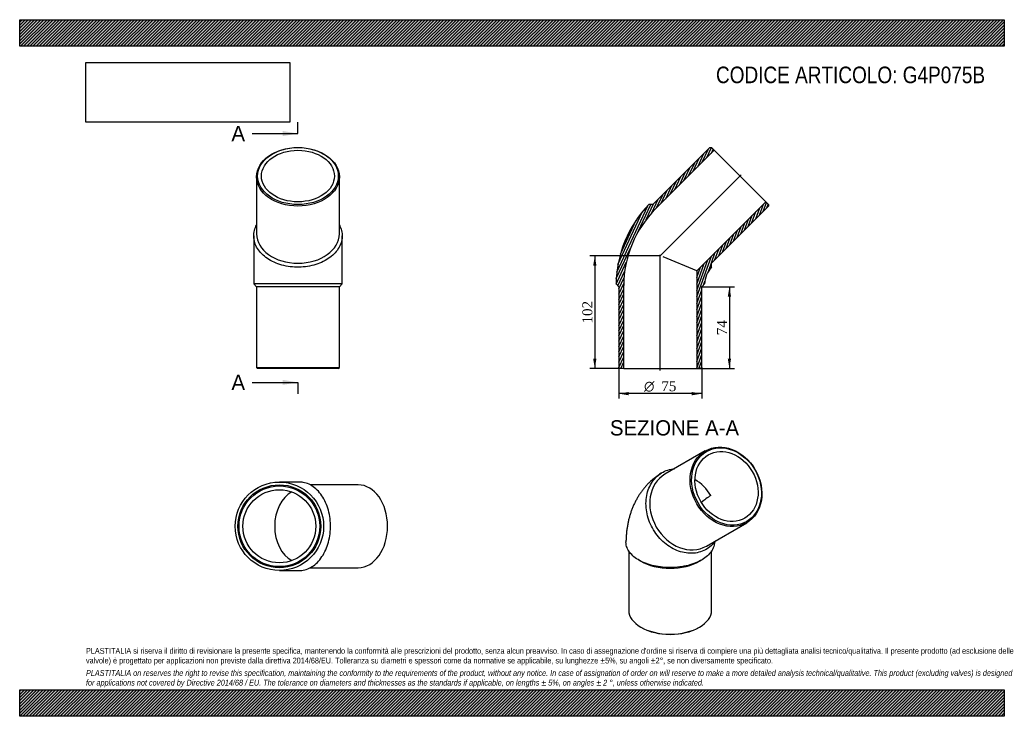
# Model space of a CAD drawing. Header units: millimetres. Extents: x 0 to 891, y 0 to 630.
import ezdxf
from ezdxf.enums import TextEntityAlignment as Align
from ezdxf.lldxf.tags import DXFTag

# ---------------------------------------------------------------- set-up
doc = ezdxf.new("R2010")
doc.units = ezdxf.units.MM
doc.header["$LTSCALE"] = 3
for name, color, linetype in [('Default', 7, 'Continuous'), ('DV4_Default', 7, 'Continuous'), ('G4P075B', 7, 'Continuous')]:
    doc.layers.add(name, color=color, linetype=linetype)
doc.styles.add('SEACAD_Solid_Edge_ANSI', font='seans.ttf')
doc.styles.add('SEACAD_Solid_Edge_ANSI1_Symbols', font='semeca1.ttf')
doc.styles.add('SEACAD_Times_New_Roman', font='times.ttf')
tags = doc.linetypes.add('CENTER2', pattern=[28.575000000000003, 19.05, -3.175, 3.175, -3.175]).pattern_tags.tags
tags[10:11] = [DXFTag(74, 4), DXFTag(75, 0), DXFTag(340, '0'), DXFTag(46, 0.0), DXFTag(50, 0.0), DXFTag(44, 0.0), DXFTag(45, 0.0)]
tags[8:9] = [DXFTag(74, 4), DXFTag(75, 0), DXFTag(340, '0'), DXFTag(46, 0.0), DXFTag(50, 0.0), DXFTag(44, 0.0), DXFTag(45, 0.0)]
tags[6:7] = [DXFTag(74, 4), DXFTag(75, 0), DXFTag(340, '0'), DXFTag(46, 0.0), DXFTag(50, 0.0), DXFTag(44, 0.0), DXFTag(45, 0.0)]
tags[4:5] = [DXFTag(74, 4), DXFTag(75, 0), DXFTag(340, '0'), DXFTag(46, 0.0), DXFTag(50, 0.0), DXFTag(44, 0.0), DXFTag(45, 0.0)]
doc.dimstyles.new('ANSImm', dxfattribs={"dimtxt": 9, "dimasz": 9, "dimexe": 4.5, "dimexo": 0, "dimgap": 2.25, "dimtad": 1, "dimdsep": 46, "dimtxsty": 'SEACAD_Times_New_Roman', "dimblk1": '_SE_FILLED', "dimblk2": '_SE_FILLED', "dimsah": 1, "dimcen": 4.5, "dimazin": 0, "dimtfac": 0.85, "dimtdec": 3, "dimtofl": 0, "dimtmove": 0, "dimatfit": 3, "dimfxl": 1, "dimarcsym": 0})
picture_1 = doc.add_image_def('image1.jpg', size_in_pixel=(4302, 1260))
pattern_1 = [(45, (0, 0), (-1.414213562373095, 1.414213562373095), [])]

# ---------------------------------------------------------------- blocks, each defined once
blk = doc.blocks.new('SE')
at = {"layer": 'G4P075B', "color": 7, "linetype": 'Continuous'}
for p, q in [((620.3766012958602, 240.0313301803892), (583.8766065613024, 218.95803878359)), ((621.3766193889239, 154.0061409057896), (657.8766141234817, 175.0794323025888)), ((551.1266177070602, 149.5679594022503), (551.1266227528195, 95.93302043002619)), ((626.1266227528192, 95.93302748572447), (626.1266177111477, 149.5245146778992)), ((560.3509681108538, 141.2436099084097), (562.1101095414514, 140.2279691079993)), ((615.1431276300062, 140.2279740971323), (616.9378531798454, 141.2641598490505)), ((562.1101151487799, 80.62371514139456), (562.8172220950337, 80.21546674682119)), ((614.4360263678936, 80.21547160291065), (615.1431332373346, 80.62372013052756))]:
    blk.add_line(p, q, dxfattribs=at)
blk.add_arc((649.4055101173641, 158.8965712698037), 47.28051706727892, 120.4264658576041, 133.3242435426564, dxfattribs=at)
for centre, major_axis, ratio in [((639.1266077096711, 207.5553812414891), (18.75000641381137, -32.4759489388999), 0.8164965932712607), ((639.6266076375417, 207.8440564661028), (-18.2500062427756, 31.60992363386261), 0.8164965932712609), ((639.6266076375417, 207.8440564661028), (16.50000564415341, -28.57883506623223), 0.8164965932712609)]:
    blk.add_ellipse(centre, major_axis=major_axis, ratio=ratio, dxfattribs=at)
for centre, major_axis, ratio, start_param, end_param in [((602.6266129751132, 186.4820898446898), (18.75000641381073, -32.47594893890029), 0.8164965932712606, 3.141592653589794, 6.283185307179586), ((602.1266130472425, 186.1934146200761), (16.50000564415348, -28.57883506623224), 0.8164965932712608, 1.570796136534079, 2.208390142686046), ((588.6266171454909, 155.53727792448), (37.49999999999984, 3.527849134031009e-06), 0.5773502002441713, 3.926990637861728, 5.497787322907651), ((588.6266227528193, 95.93302395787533), (-37.49999999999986, -3.527849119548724e-06), 0.5773502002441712, 0, 3.141592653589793), ((588.6266228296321, 95.11652732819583), (-36.49999999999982, -3.433773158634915e-06), 0.5773502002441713, 0.7853979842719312, 2.356194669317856)]:
    blk.add_ellipse(centre, major_axis=major_axis, ratio=ratio, start_param=start_param, end_param=end_param, dxfattribs=at)
for points, knots in [([(567.7923450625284, 201.4177843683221), (568.3507230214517, 203.7269919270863), (569.118721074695, 205.9006886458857), (571.0616869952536, 209.9850084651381), (572.2508281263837, 211.9077146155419), (574.95290616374, 215.3387352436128), (576.4704974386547, 216.8655932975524), (579.8438630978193, 219.5362595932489), (581.6894778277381, 220.6643926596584), (585.5645295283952, 222.4377126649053), (587.6179042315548, 223.0985957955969), (590.6489529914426, 223.6897156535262), (591.5343677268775, 223.819296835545), (592.4265819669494, 223.9077244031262)], [0, 0, 0, 0, 0.03125, 0.03125, 0.0625, 0.0625, 0.09375, 0.09375, 0.125, 0.125, 0.15625, 0.15625, 0.1690041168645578, 0.1690041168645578, 0.1690041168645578, 0.1690041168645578]), ([(580.8288964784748, 220.0536384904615), (580.1398702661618, 219.629022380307), (578.756649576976, 218.7712469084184), (576.4432398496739, 217.1518085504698), (574.0526193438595, 215.3074250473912), (571.7369873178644, 213.3322191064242), (569.5217628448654, 211.2488924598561), (567.4036219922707, 209.0554188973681), (565.3867308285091, 206.7562369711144), (563.4730208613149, 204.3538188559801), (561.6648344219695, 201.8509023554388), (559.9642516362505, 199.2498668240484), (558.3733199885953, 196.5528972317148), (556.894046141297, 193.7619597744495), (555.5284542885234, 190.8788608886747), (554.2786226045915, 187.9053159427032), (553.1467174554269, 184.8430760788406), (552.1350005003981, 181.6940102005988), (551.2458469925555, 178.4605113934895), (550.4815994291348, 175.1448012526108), (549.8448922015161, 171.7524903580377), (549.3370164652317, 168.2799402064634), (548.9635619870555, 164.7629440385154), (548.7182191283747, 161.1783036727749), (548.665435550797, 159.0035481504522), (548.6384325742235, 157.7549364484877)], [0, 0, 0, 0, 0.03015601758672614, 0.07166589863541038, 0.1131599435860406, 0.1546830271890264, 0.1962778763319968, 0.2379879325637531, 0.2798574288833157, 0.3219313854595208, 0.3642554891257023, 0.4068758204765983, 0.4498383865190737, 0.493188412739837, 0.5369693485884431, 0.5812215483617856, 0.625980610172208, 0.6712753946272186, 0.7171258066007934, 0.7635405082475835, 0.8105148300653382, 0.858029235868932, 0.9060487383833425, 0.9545236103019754, 1, 1, 1, 1]), ([(630.0158900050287, 158.9817294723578), (629.7483052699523, 158.6050708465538), (629.4726865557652, 158.2360425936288), (627.8431055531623, 156.1589742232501), (626.2976938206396, 154.5999008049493), (622.9305700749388, 151.9309324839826), (621.1169045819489, 150.8182939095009), (617.2311166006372, 149.0338077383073), (615.1458173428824, 148.3650195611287), (610.8905227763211, 147.5343871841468), (608.7006646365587, 147.3603311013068), (601.9392581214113, 147.5799295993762), (597.3588104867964, 148.7150815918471), (590.7344184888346, 151.8084178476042), (588.6105267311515, 153.0496847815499), (584.5272461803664, 155.9425638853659), (582.550180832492, 157.6153983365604), (578.9163046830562, 161.2555045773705), (577.2450676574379, 163.2274533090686), (574.1965293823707, 167.4777546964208), (572.8285073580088, 169.7529764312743), (570.5093659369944, 174.4161799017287), (569.5403187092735, 176.8273014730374), (567.9992361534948, 181.8152547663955), (567.4522923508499, 184.3117178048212), (566.7896229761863, 189.300772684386), (566.6753817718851, 191.818181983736), (566.9003312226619, 196.7263540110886), (567.2339671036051, 199.108576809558), (567.7923450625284, 201.4177843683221)], [0.5559159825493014, 0.5559159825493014, 0.5559159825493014, 0.5559159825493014, 0.5625, 0.5625, 0.59375, 0.59375, 0.625, 0.625, 0.65625, 0.65625, 0.6875, 0.6875, 0.75, 0.75, 0.78125, 0.78125, 0.8125, 0.8125, 0.84375, 0.84375, 0.875, 0.875, 0.90625, 0.90625, 0.9375, 0.9375, 0.96875, 0.96875, 1, 1, 1, 1]), ([(628.6389153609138, 157.0723785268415), (628.6233396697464, 156.6532770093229), (628.5880613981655, 156.2353052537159), (628.335189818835, 154.3216588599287), (627.8855501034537, 152.8361479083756), (626.4657833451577, 149.9033334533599), (625.5181098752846, 148.5009255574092), (623.1650295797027, 145.8188153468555), (621.7401282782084, 144.5261114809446), (618.5040362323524, 142.1467683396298), (616.7022196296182, 141.0603198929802), (612.7334653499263, 139.0924496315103), (610.5514279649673, 138.2098368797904), (606.0024309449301, 136.73002093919), (603.6157485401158, 136.1209154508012), (596.1106542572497, 134.6967078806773), (590.8493187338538, 134.3268631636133), (582.9803555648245, 134.6692685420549), (580.4127539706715, 134.9297839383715), (575.38569314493, 135.7365836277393), (572.9029120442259, 136.2916121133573), (568.2381795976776, 137.6531709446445), (566.0394607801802, 138.4592032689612), (561.9115856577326, 140.3237985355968), (559.9932348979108, 141.3826042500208), (556.5965270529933, 143.6640148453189), (555.0942280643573, 144.8964663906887), (552.4981224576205, 147.5524554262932), (551.4464334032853, 148.9332576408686), (549.8197012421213, 151.7914017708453), (549.241843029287, 153.2840578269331), (548.7188943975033, 155.77486495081), (548.6219596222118, 156.7623931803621), (548.6359242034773, 157.7530788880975)], [0.4913300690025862, 0.4913300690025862, 0.4913300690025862, 0.4913300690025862, 0.5, 0.5, 0.53125, 0.53125, 0.5625, 0.5625, 0.59375, 0.59375, 0.625, 0.625, 0.65625, 0.65625, 0.6875, 0.6875, 0.75, 0.75, 0.78125, 0.78125, 0.8125, 0.8125, 0.84375, 0.84375, 0.875, 0.875, 0.90625, 0.90625, 0.9375, 0.9375, 0.96875, 0.96875, 0.9891711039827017, 0.9891711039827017, 0.9891711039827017, 0.9891711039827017])]:
    blk.add_open_spline(points, degree=3, knots=knots, dxfattribs=at)
blk.add_open_spline([(628.641195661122, 157.0714054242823), (628.6441475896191, 157.1394806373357), (628.6469577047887, 157.2040077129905), (628.6497698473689, 157.2656509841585)], degree=3, dxfattribs=at)
blk = doc.blocks.new('SE1')
at = {"layer": 'G4P075B', "color": 7, "linetype": 'Continuous'}
for p, q in [((214.2910917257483, 487.9006825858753), (214.2910917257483, 436.2818875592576)), ((289.2910917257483, 436.2818875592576), (289.2910917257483, 487.9006825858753)), ((211.7910917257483, 434.5014024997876), (211.7910917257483, 390.9829263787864)), ((291.7910917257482, 390.9832132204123), (291.7910917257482, 434.5016834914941)), ((211.7953411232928, 390.9786482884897), (214.2910917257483, 388.4828976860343)), ((289.2910917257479, 388.4828976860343), (214.2910917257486, 388.4828976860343)), ((214.2910917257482, 388.4828976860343), (214.2910917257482, 315.4828976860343)), ((289.2910917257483, 388.4828976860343), (291.7846945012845, 390.9765004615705)), ((289.2910917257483, 315.4828976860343), (289.2910917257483, 388.4828976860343)), ((214.2910917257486, 315.4828976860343), (289.2910917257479, 315.4828976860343)), ((214.2910917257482, 315.4828976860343), (215.2910917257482, 314.4828976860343)), ((288.2910917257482, 314.4828976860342), (215.2910917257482, 314.4828976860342)), ((288.2910917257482, 314.4828976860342), (289.2910917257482, 315.4828976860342))]:
    blk.add_line(p, q, dxfattribs=at)
blk.add_arc((251.7915436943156, -4376.64502503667), 4767.79571609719, 89.51931510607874, 90.48069176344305, dxfattribs=at)
for centre, major_axis, ratio in [((251.7910917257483, 487.9006825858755), (37.49999999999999, -1.387778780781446e-14), 0.7071067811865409), ((251.7910917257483, 488.6077893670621), (36.49999999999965, 0), 0.7071067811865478), ((251.7910917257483, 488.6077893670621), (32.99999999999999, -1.387778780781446e-14), 0.7071067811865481)]:
    blk.add_ellipse(centre, major_axis=major_axis, ratio=ratio, dxfattribs=at)
blk.add_ellipse((251.7910917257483, 436.2818875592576), major_axis=(-37.50000000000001, -1.040834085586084e-14), ratio=0.7071067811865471, start_param=0, end_param=3.141592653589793, dxfattribs=at)
blk.add_open_spline([(289.2939178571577, 444.3451169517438), (289.4756677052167, 443.9983221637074), (289.6482008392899, 443.648259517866), (290.6298326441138, 441.5237049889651), (291.1952298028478, 439.7061734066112), (291.8163550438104, 436.0463437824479), (291.8746938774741, 434.1772408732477), (291.4701315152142, 430.4689863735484), (291.0147813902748, 428.6529285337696), (289.6084660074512, 425.0952845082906), (288.6426943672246, 423.3384080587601), (286.2783332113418, 420.0395239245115), (284.879130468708, 418.4834736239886), (281.6416543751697, 415.560268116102), (279.8071989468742, 414.2040165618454), (275.8523404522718, 411.7995311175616), (273.7121507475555, 410.7337956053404), (269.1106204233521, 408.8957909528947), (266.7202351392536, 408.1513067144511), (261.7669501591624, 406.998699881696), (259.1743441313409, 406.5890675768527), (253.969986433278, 406.1437039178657), (251.3650924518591, 406.1034443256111), (246.1499099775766, 406.3854194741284), (243.5275051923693, 406.714200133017), (238.5025504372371, 407.712894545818), (236.0714638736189, 408.3823433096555), (229.0285388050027, 410.9131842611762), (224.8611809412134, 413.2319482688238), (219.723890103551, 417.4736345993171), (218.2296676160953, 418.986274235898), (215.6672769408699, 422.2043886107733), (214.5933439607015, 423.9291208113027), (212.965778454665, 427.4453495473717), (212.3996966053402, 429.2448225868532), (211.7671375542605, 432.9272746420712), (211.7085906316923, 434.8050502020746), (212.1029435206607, 438.4820514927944), (212.5509879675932, 440.3017960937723), (213.5574104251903, 442.8558054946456), (213.8962985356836, 443.5959715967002), (214.2762234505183, 444.3225413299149)], degree=3, knots=[0.3062657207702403, 0.3062657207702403, 0.3062657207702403, 0.3062657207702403, 0.3125, 0.3125, 0.34375, 0.34375, 0.375, 0.375, 0.40625, 0.40625, 0.4375, 0.4375, 0.46875, 0.46875, 0.5, 0.5, 0.53125, 0.53125, 0.5625, 0.5625, 0.59375, 0.59375, 0.625, 0.625, 0.65625, 0.65625, 0.6875, 0.6875, 0.75, 0.75, 0.78125, 0.78125, 0.8125, 0.8125, 0.84375, 0.84375, 0.875, 0.875, 0.90625, 0.90625, 0.9193346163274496, 0.9193346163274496, 0.9193346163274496, 0.9193346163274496], dxfattribs=at)
blk = doc.blocks.new('SE2')
at = {"layer": 'G4P075B', "color": 7, "linetype": 'Continuous'}
for p, q in [((253.021318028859, 211.8633608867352), (234.9951819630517, 211.8633608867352)), ((306.3956931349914, 209.3633608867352), (262.8449436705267, 209.3633608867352)), ((262.8292362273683, 134.3633608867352), (306.3956931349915, 134.3633608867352)), ((234.9951907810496, 131.8633608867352), (253.0208627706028, 131.8633608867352))]:
    blk.add_line(p, q, dxfattribs=at)
for centre, radius in [((235.0031540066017, 171.8634787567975), 40.00815221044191), ((234.9779082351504, 171.8633608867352), 37.5), ((234.9779082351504, 171.8633608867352), 36.5), ((234.9779082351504, 171.8633608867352), 33)]:
    blk.add_circle(centre, radius, dxfattribs=at)
for centre, major_axis, ratio, start_param, end_param in [((306.3956931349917, 171.8633608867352), (1.387778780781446e-14, -37.5), 0.7071067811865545, 0, 3.141592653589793), ((254.0697913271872, 171.8633608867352), (-2.775557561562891e-14, -33.00000000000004), 0.7071067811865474, 3.487342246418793, 5.937435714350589)]:
    blk.add_ellipse(centre, major_axis=major_axis, ratio=ratio, start_param=start_param, end_param=end_param, dxfattribs=at)
blk.add_open_spline([(253.0338633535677, 131.8637958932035), (253.7554677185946, 131.8641429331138), (254.4779605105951, 131.9033931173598), (257.0505151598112, 132.1843210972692), (258.8646111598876, 132.6396712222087), (262.4177843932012, 134.0459866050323), (264.1721205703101, 135.0117582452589), (267.4653911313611, 137.3761194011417), (269.0183551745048, 138.7753221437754), (271.9347198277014, 142.0127982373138), (273.287222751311, 143.8472536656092), (275.6839435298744, 147.8021121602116), (276.745614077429, 149.9423018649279), (278.575622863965, 154.5438321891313), (279.3163071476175, 156.9342174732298), (280.4625428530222, 161.8875024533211), (280.8696067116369, 164.4801084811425), (281.312132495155, 169.6844661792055), (281.3521162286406, 172.2893601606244), (281.0719648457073, 177.5045426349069), (280.7453112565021, 180.1269474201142), (279.7523709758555, 185.1519021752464), (279.0865305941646, 187.5829887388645), (276.5673833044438, 194.6259138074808), (274.2570103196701, 198.79327167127), (270.0259966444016, 203.9305625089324), (268.5165827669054, 205.4247849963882), (265.3043430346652, 207.9871756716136), (263.5822835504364, 209.061108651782), (260.0707724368, 210.6886741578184), (258.2733683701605, 211.2547560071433), (255.3057371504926, 211.7650420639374), (254.163634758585, 211.8620735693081), (253.0252019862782, 211.862593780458)], degree=3, knots=[0.3628500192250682, 0.3628500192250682, 0.3628500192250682, 0.3628500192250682, 0.375, 0.375, 0.40625, 0.40625, 0.4375, 0.4375, 0.46875, 0.46875, 0.5, 0.5, 0.53125, 0.53125, 0.5625, 0.5625, 0.59375, 0.59375, 0.625, 0.625, 0.65625, 0.65625, 0.6875, 0.6875, 0.75, 0.75, 0.78125, 0.78125, 0.8125, 0.8125, 0.84375, 0.84375, 0.8629188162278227, 0.8629188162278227, 0.8629188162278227, 0.8629188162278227], dxfattribs=at)
blk = doc.blocks.new('SE4')
at = {"color": 7, "linetype": 'Continuous', "style": 'SEACAD_Solid_Edge_ANSI'}
blk.add_text('A', height=13.8, dxfattribs=at).set_placement((191.6166731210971, 533.9161439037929), align=Align.TOP_LEFT)
blk = doc.blocks.new('SE5')
at = {"color": 7, "linetype": 'Continuous', "style": 'SEACAD_Solid_Edge_ANSI'}
blk.add_text('A', height=13.8, dxfattribs=at).set_placement((191.6166731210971, 308.9112846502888), align=Align.TOP_LEFT)
blk = doc.blocks.new('SEANNOT_GROUP')
at = {"linetype": 'Continuous'}
blk.add_hatch(color=7, dxfattribs=at).paths.add_polyline_path([(237.9910914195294, 524.7161438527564), (251.7910917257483, 527.0161439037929), (237.9910914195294, 529.3161439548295)])
at = {"color": 7, "linetype": 'Continuous'}
blk.add_lwpolyline([(210.3910917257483, 527.0161439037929), (251.7910917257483, 527.0161439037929)], dxfattribs=at)
blk = doc.blocks.new('SEANNOT_GROUP1')
at = {"linetype": 'Continuous'}
blk.add_hatch(color=7, dxfattribs=at).paths.add_polyline_path([(237.9910914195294, 299.7112845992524), (251.7910917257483, 302.0112846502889), (237.9910914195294, 304.3112847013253)])
at = {"color": 7, "linetype": 'Continuous'}
blk.add_lwpolyline([(210.3910917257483, 302.0112846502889), (251.7910917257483, 302.0112846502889)], dxfattribs=at)
blk = doc.blocks.new('SE3')
at = {"layer": 'Default', "color": 7, "linetype": 'CENTER2'}
for p, q in [((251.7910917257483, 527.0161439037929), (251.7910917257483, 537.3661439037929)), ((251.7910917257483, 302.0112846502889), (251.7910917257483, 291.6612846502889))]:
    blk.add_line(p, q, dxfattribs=at)
at = {"layer": 'Default', "color": 7, "linetype": 'CENTER2', "const_width": 0.0001}
blk.add_lwpolyline([(251.7910917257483, 527.0161439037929), (251.7910917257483, 302.0112846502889)], dxfattribs=at)
at = {"layer": 'Default'}
for name in ['SE4', 'SEANNOT_GROUP', 'SE5', 'SEANNOT_GROUP1']:
    blk.add_blockref(name, (0, 0), dxfattribs=at)
blk = doc.blocks.new('SE6')
at = {"layer": 'G4P075B', "linetype": 'Continuous'}
h = blk.add_hatch(dxfattribs=at)
h.set_pattern_fill('LINE', scale=0.6299212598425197, angle=65, style=0)
h.set_pattern_definition([(65, (0, 0), (-1.8126155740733, 0.8452365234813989), [])])
edge = h.paths.add_edge_path()
edge.add_line((628.4539324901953, 511.9423131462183), (625.9790587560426, 514.4171868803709))
edge.add_line((625.9790587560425, 514.4171868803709), (624.5648451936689, 514.4171868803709))
edge.add_line((624.564845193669, 514.4171868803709), (572.9460501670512, 462.7983918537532))
edge.add_line((572.9460501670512, 462.7983918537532), (569.4254308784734, 462.7983918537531))
edge.add_arc((644.847330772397, 389.4828976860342), 105.1837661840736, 135.8113634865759, 179.1886365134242)
edge.add_line((539.6741108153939, 390.9723514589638), (542.1635645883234, 388.4828976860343))
edge.add_line((542.1635645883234, 388.4828976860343), (542.1635645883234, 315.4828976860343))
edge.add_line((542.1635645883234, 315.4828976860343), (543.1635645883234, 314.4828976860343))
edge.add_line((543.1635645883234, 314.4828976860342), (546.6635645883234, 314.4828976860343))
edge.add_line((546.6635645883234, 314.4828976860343), (546.6635645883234, 389.4828976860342))
edge.add_arc((644.847330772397, 389.4828976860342), 98.18376618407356, 135.0000000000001, 180, ccw=False)
edge.add_line((575.420923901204, 458.909304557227), (628.4539324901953, 511.9423131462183))
h = blk.add_hatch(dxfattribs=at)
h.set_pattern_fill('LINE', scale=0.6299212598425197, angle=70, style=0)
h.set_pattern_definition([(70, (0, 0), (-1.879385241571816, 0.6840402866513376), [])])
edge = h.paths.add_edge_path()
edge.add_line((677.5978537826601, 462.7983918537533), (675.1229800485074, 465.2732655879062))
edge.add_line((675.1229800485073, 465.2732655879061), (612.6635645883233, 402.813850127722))
edge.add_line((612.6635645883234, 402.813850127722), (612.6635645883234, 314.4828976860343))
edge.add_line((612.6635645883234, 314.4828976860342), (616.1635645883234, 314.4828976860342))
edge.add_line((616.1635645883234, 314.4828976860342), (617.1635645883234, 315.4828976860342))
edge.add_line((617.1635645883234, 315.4828976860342), (617.1635645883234, 388.4828976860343))
edge.add_line((617.1635645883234, 388.4828976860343), (619.7111611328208, 391.0304942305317))
edge.add_arc((644.847330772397, 389.4828976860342), 25.18376618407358, 138.523168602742, 176.476831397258, ccw=False)
edge.add_line((625.9790587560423, 406.1625376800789), (625.9790587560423, 409.765383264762))
edge.add_line((625.9790587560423, 409.765383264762), (677.5978537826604, 461.3841782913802))
edge.add_line((677.5978537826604, 461.3841782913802), (677.59785378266, 462.7983918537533))
at = {"layer": 'DV4_Default', "color": 7, "linetype": 'CENTER2'}
for p, q in [((579.3220192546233, 416.141352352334), (653.0258931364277, 489.8452262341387)), ((579.6635645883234, 312.7328976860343), (579.6635645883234, 417.272615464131))]:
    blk.add_line(p, q, dxfattribs=at)
at = {"layer": 'G4P075B', "color": 7, "linetype": 'Continuous'}
for p, q in [((624.5648451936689, 514.4171868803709), (572.9460501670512, 462.7983918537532)), ((575.4209239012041, 458.909304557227), (628.4539324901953, 511.9423131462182)), ((624.5648451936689, 514.4171868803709), (625.9790587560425, 514.4171868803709)), ((628.4539324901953, 511.9423131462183), (625.9790587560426, 514.4171868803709)), ((628.4539324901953, 511.9423131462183), (675.1229800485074, 465.273265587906)), ((675.1229800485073, 465.2732655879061), (612.6635645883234, 402.8138501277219)), ((677.5978537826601, 462.7983918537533), (675.1229800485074, 465.2732655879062)), ((572.9460501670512, 462.7983918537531), (569.4254308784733, 462.7983918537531)), ((625.9790587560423, 409.765383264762), (677.5978537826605, 461.3841782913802)), ((677.5978537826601, 462.7983918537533), (677.5978537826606, 461.3841782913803)), ((612.6635645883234, 402.813850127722), (582.2426339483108, 415.4146121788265)), ((612.6635645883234, 402.813850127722), (612.6635645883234, 314.4828976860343)), ((625.9790587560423, 406.1625376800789), (625.9790587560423, 409.765383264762)), ((539.6741108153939, 390.9723514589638), (542.1635645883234, 388.4828976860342)), ((542.1635645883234, 388.4828976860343), (542.1635645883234, 315.4828976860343)), ((546.6635645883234, 314.4828976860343), (546.6635645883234, 389.4828976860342)), ((617.1635645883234, 388.4828976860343), (619.7111611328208, 391.0304942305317)), ((617.1635645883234, 315.4828976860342), (617.1635645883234, 388.4828976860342)), ((543.1635645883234, 314.4828976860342), (542.1635645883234, 315.4828976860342)), ((546.6635645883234, 314.4828976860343), (543.1635645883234, 314.4828976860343)), ((546.6635645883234, 314.4828976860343), (612.6635645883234, 314.4828976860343)), ((616.1635645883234, 314.4828976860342), (612.6635645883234, 314.4828976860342)), ((617.1635645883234, 315.4828976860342), (616.1635645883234, 314.4828976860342))]:
    blk.add_line(p, q, dxfattribs=at)
for radius, start, end in [(105.1837661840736, 135.8113634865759, 179.1886365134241), (98.18376618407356, 135, 180), (25.18376618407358, 138.523168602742, 176.476831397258)]:
    blk.add_arc((644.847330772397, 389.4828976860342), radius, start, end, dxfattribs=at)
blk = doc.blocks.new('DMBLK107')
at = {"layer": 'Default', "linetype": 'Continuous'}
for points in [[(643.752461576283, 379.4828976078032), (642.2524615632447, 388.4828976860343), (640.7524615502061, 379.4828976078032)], [(643.752461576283, 323.4828968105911), (640.7524615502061, 323.4828968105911), (642.2524615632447, 314.48289673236)]]:
    blk.add_hatch(color=7, dxfattribs=at).paths.add_polyline_path(points)
at = {"layer": 'Default', "color": 7, "linetype": 'Continuous'}
for p, q in [((617.1635645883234, 388.4828976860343), (646.7524616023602, 388.4828976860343)), ((642.2524615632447, 388.4828976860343), (642.2524615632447, 314.48289673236)), ((612.6635645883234, 314.4828976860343), (646.7524616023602, 314.4828976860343))]:
    blk.add_line(p, q, dxfattribs=at)
at = {"layer": 'Default', "color": 7, "linetype": 'Continuous', "style": 'SEACAD_Times_New_Roman'}
blk.add_text('74', height=9, rotation=90, dxfattribs=at).set_placement((631.0024615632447, 344.658252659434), align=Align.TOP_LEFT)
blk = doc.blocks.new('_SE_FILLED')
at = {"color": 0}
blk.add_line((0, 0), (-1, 0), dxfattribs=at)
blk.add_solid([(0, 0), (-1, -0.1665), (-1, 0.1665), (0, 0)], dxfattribs=at)
blk = doc.blocks.new('GDimGGroup')
at = {"layer": 'Default', "linetype": 'Continuous'}
for points in [[(551.1635635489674, 290.3040016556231), (551.1635635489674, 293.3040016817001), (542.1635634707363, 291.8040016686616)], [(608.1635645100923, 290.3040016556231), (617.1635645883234, 291.8040016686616), (608.1635645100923, 293.3040016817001)]]:
    blk.add_hatch(color=7, dxfattribs=at).paths.add_polyline_path(points)
at = {"layer": 'Default', "color": 7, "linetype": 'Continuous'}
for p, q in [((542.1635645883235, 315.4828976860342), (542.1635645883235, 287.3040016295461)), ((617.1635645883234, 315.4828976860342), (617.1635645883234, 287.3040016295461)), ((617.1635645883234, 291.8040016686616), (542.1635634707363, 291.8040016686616))]:
    blk.add_line(p, q, dxfattribs=at)
for s, style, p in [('O', 'SEACAD_Solid_Edge_ANSI1_Symbols', (565.0073405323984, 303.0540016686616)), ('75', 'SEACAD_Times_New_Roman', (580.6704984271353, 303.0540016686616))]:
    blk.add_text(s, height=9, dxfattribs=dict(at, style=style)).set_placement(p, align=Align.TOP_LEFT)
blk = doc.blocks.new('DMBLK108')
at = {"layer": 'Default', "linetype": 'Continuous'}
for points in [[(518.9337622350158, 407.4828976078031), (521.9337622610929, 407.4828976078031), (520.4337622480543, 416.4828976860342)], [(518.9337622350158, 323.4828922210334), (520.4337622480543, 314.4828921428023), (521.9337622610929, 323.4828922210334)]]:
    blk.add_hatch(color=7, dxfattribs=at).paths.add_polyline_path(points)
at = {"layer": 'Default', "color": 7, "linetype": 'Continuous'}
for p, q in [((579.6635645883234, 416.4828976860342), (515.9337622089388, 416.4828976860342)), ((520.4337622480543, 416.4828976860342), (520.4337622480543, 314.4828921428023)), ((546.6635645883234, 314.4828976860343), (515.9337622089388, 314.4828976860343))]:
    blk.add_line(p, q, dxfattribs=at)
at = {"layer": 'Default', "color": 7, "linetype": 'Continuous', "style": 'SEACAD_Times_New_Roman'}
blk.add_text('102', height=9, rotation=90, dxfattribs=at).set_placement((509.1837622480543, 355.2459280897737), align=Align.TOP_LEFT)

msp = doc.modelspace()

# ---------------------------------------------------------------- hatches: boundary and pattern name
at = {"layer": 'Default', "linetype": 'Continuous'}
h = msp.add_hatch(dxfattribs=at)
h.set_pattern_fill('LINE', scale=0.6299212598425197, angle=45, style=0)
h.set_pattern_definition(pattern_1)
h.paths.add_polyline_path([(891, 606.0000098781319), (891, 630.0000098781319), (7.650947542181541e-06, 630.0000098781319), (7.650947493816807e-06, 606.0000098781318)])
for points in [[(891, 606.0000098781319), (891, 630.0000098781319), (7.650947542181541e-06, 630.0000098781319), (7.650947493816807e-06, 606.0000098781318)], [(890.9999878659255, -8.595717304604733e-06), (890.9999878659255, 23.99999999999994), (-1.213407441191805e-05, 23.99999999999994), (-1.213407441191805e-05, -8.595717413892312e-06)]]:
    msp.add_hatch(color=7, dxfattribs=at).paths.add_polyline_path(points)
h = msp.add_hatch(dxfattribs=at)
h.set_pattern_fill('LINE', scale=0.6299212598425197, angle=45, style=0)
h.set_pattern_definition(pattern_1)
h.paths.add_polyline_path([(890.9999878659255, -8.595717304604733e-06), (890.9999878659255, 23.99999999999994), (-1.213407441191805e-05, 23.99999999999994), (-1.213407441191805e-05, -8.595717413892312e-06)])

# ---------------------------------------------------------------- linework, layer by layer
at = {"layer": 'Default', "color": 7, "linetype": 'Continuous'}
for p, q in [((7.650947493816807e-06, 630.0000098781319), (890.9999999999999, 630.0000098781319)), ((7.650947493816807e-06, 606.0000098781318), (7.650947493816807e-06, 630.0000098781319)), ((891, 630.0000098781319), (891, 606.0000098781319)), ((891, 606.0000098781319), (7.650947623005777e-06, 606.0000098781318)), ((-1.213407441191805e-05, 23.99999999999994), (890.9999878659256, 23.99999999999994)), ((-1.213407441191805e-05, -8.595717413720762e-06), (-1.213407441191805e-05, 23.99999999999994)), ((890.9999878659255, 23.99999999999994), (890.9999878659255, -8.595717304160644e-06)), ((890.9999878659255, -8.595717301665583e-06), (-1.213407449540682e-05, -8.595717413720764e-06))]:
    msp.add_line(p, q, dxfattribs=at)

# ---------------------------------------------------------------- block references
at = {"layer": 'Default'}
for name in ['SE3', 'SE1', 'SE6', 'GDimGGroup', 'SE', 'SE2']:
    msp.add_blockref(name, (0, 0), dxfattribs=at)

# ---------------------------------------------------------------- texts
at = {"layer": 'Default', "color": 7, "linetype": 'Continuous', "style": 'SEACAD_Solid_Edge_ANSI'}
msp.add_text('SEZIONE A-A', height=13.8, dxfattribs=at).set_placement((534.0895637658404, 267.760740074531), align=Align.TOP_LEFT)
at = {"layer": 'Default', "attachment_point": 1}
for s, insert, char_height, width in [('{\\fArial Narrow|b0||i0||c0|p34;\\C7;\\H15.;\\W1.;CODICE ARTICOLO: G4P075B}', (630.1071913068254, 587.6038530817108), 15, 245.4306268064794), ("{\\fArial Narrow|b0||i0||c0|p34;\\C7;\\H5.25;\\W1.;PLASTITALIA si riserva il diritto di revisionare la presente specifica, mantenendo la conformità alle prescrizioni del prodotto, senza alcun preavviso. In caso di assegnazione d'ordine si riserva di compiere una più dettagliata analisi tecnico/qualitativa. Il presente prodotto (ad esclusione delle \\P}{\\fArial Narrow|b0||i0||c0|p34;\\C7;\\H5.25;\\W1.;valvole) è progettato per applicazioni non previste dalla direttiva 2014/68/EU. Tolleranza su diametri e spessori come da normative se applicabile, su lunghezze ±5%, su angoli ±2°, se non diversamente specificato.\\P}{\\fArial Narrow|b0||i0||c0|p34;\\C7;\\H1.5;\\W1.;   \\P}{\\fArial Narrow|b0||i1||c0|p34;\\C7;\\H5.25;\\W1.;PLASTITALIA on reserves the right to revise this specification, maintaining the conformity to the requirements of the product, without any notice. In case of assignation of order on will reserve to make a more detailed analysis technical/qualitative. This product (excluding valves) is designed \\P}{\\fArial Narrow|b0||i1||c0|p34;\\C7;\\H5.25;\\W1.;for applications not covered by Directive 2014/68 / EU. The tolerance on diameters and thicknesses as the standards if applicable, on lengths ± 5%, on angles ± 2 °, unless otherwise indicated.\\P}", (59.99998786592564, 61.80709567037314), 5.25, 770.9999999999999)]:
    msp.add_mtext(s, dxfattribs=dict(at, insert=insert, char_height=char_height, width=width))

# ---------------------------------------------------------------- dimensions: what is measured, and where the dimension line sits
at = {"layer": 'Default', "color": 7, "linetype": 'Continuous'}
for base, p1, p2, picture, middle in [((507.9825540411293, 326.9973422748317), (579.6635645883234, 416.4828976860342), (546.6635645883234, 314.4828976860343), 'DMBLK108', (520.4337622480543, 365.4828949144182)), ((642.2524615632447, 314.4828976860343), (617.1635645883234, 388.4828976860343), (612.6635645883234, 314.4828976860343), 'DMBLK107', (642.2524615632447, 351.4828972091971))]:
    dim = msp.add_linear_dim(base=base, p1=p1, p2=p2, angle=90, text='\\A1;<>', dimstyle='ANSImm', dxfattribs=at)
    dim.commit()
    dim.dimension.update_dxf_attribs({"geometry": picture, "text_midpoint": middle, "dimtype": 160})

# ---------------------------------------------------------------- pictures from other files: only their frames are drawn
image = msp.add_image(picture_1, insert=(60.00000765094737, 537.3095338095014), size_in_units=(184.3714285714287, 54))
image.dxf.flags = 7

doc.saveas('drawing.dxf')
